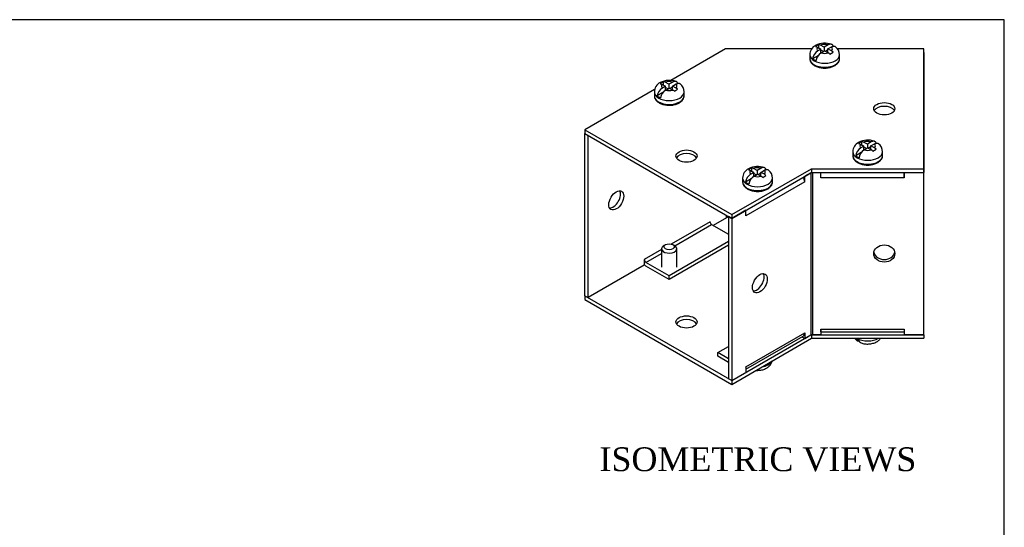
# Model space of a CAD drawing. Header units: inches. Extents: x 0.1 to 47.9, y -0.3 to 31.9.
# Tile 7 of 7: x 35.5 to 47.9, y 25.5 to 31.9. Entities that reach past the tile are written whole.
import ezdxf
from ezdxf.enums import TextEntityAlignment as Align

# ---------------------------------------------------------------- set-up
doc = ezdxf.new("R2010")
doc.units = ezdxf.units.IN
doc.header["$MEASUREMENT"] = 0
for name, color, linetype in [('COM55573-1', 7, 'Continuous'), ('COM55574-1', 7, 'Continuous'), ('COM55575-1', 7, 'Continuous'), ('Default', 7, 'Continuous'), ('SCS19491', 7, 'Continuous')]:
    doc.layers.add(name, color=color, linetype=linetype)
doc.styles.add('SEACAD_Times_New_Roman', font='times.ttf')

# ---------------------------------------------------------------- blocks, each defined once
blk = doc.blocks.new('SE6')
at = {"layer": 'COM55573-1', "color": 7, "linetype": 'Continuous'}
for p, q in [((44.392, 31.538), (43.703, 31.141)), ((45.479, 31.538), (44.392, 31.538)), ((46.892, 31.538), (45.804, 31.538)), ((46.892, 30.029), (46.892, 31.538)), ((43.5, 31.024), (42.624, 30.518)), ((42.624, 30.518), (44.472, 29.451)), ((42.624, 30.518), (42.624, 30.471)), ((42.624, 30.471), (44.472, 29.404)), ((44.472, 29.451), (45.474, 30.029)), ((45.474, 30.029), (46.892, 30.029)), ((45.474, 30.029), (45.474, 29.983)), ((46.892, 30.029), (46.892, 29.983)), ((44.472, 29.404), (45.474, 29.983)), ((45.474, 29.983), (46.892, 29.983)), ((44.472, 29.451), (44.472, 29.404)), ((42.624, 28.43), (44.472, 27.363)), ((42.624, 28.43), (42.624, 28.383)), ((42.624, 28.383), (44.472, 27.316)), ((44.472, 27.363), (45.466, 27.937)), ((44.472, 27.316), (45.474, 27.895)), ((45.474, 27.94), (45.474, 27.895)), ((45.474, 27.895), (46.892, 27.895)), ((45.483, 27.941), (46.892, 27.941)), ((46.892, 27.941), (46.892, 27.942)), ((46.892, 27.941), (46.892, 27.895)), ((44.472, 27.363), (44.472, 27.316))]:
    blk.add_line(p, q, dxfattribs=at)
for centre in [(46.392, 30.784), (43.902, 30.188), (43.902, 28.101)]:
    blk.add_ellipse(centre, major_axis=(0.133, 0), ratio=0.57735, dxfattribs=at)
for centre in [(46.392, 30.737), (43.902, 30.142), (43.902, 28.054)]:
    blk.add_ellipse(centre, major_axis=(0.133, 0), ratio=0.57735, start_param=0.307887, end_param=2.833706, dxfattribs=at)
at = {"layer": 'COM55574-1', "color": 7, "linetype": 'Continuous'}
for p, q in [((46.892, 30.016), (46.892, 30.016)), ((46.892, 29.983), (46.892, 30.016)), ((45.466, 29.978), (45.39, 29.934)), ((45.39, 29.864), (45.39, 29.934)), ((45.466, 29.978), (45.466, 27.937)), ((45.487, 29.983), (45.487, 27.942)), ((45.594, 29.913), (45.594, 29.983)), ((45.594, 29.913), (45.595, 29.913)), ((45.595, 29.913), (45.595, 29.983)), ((46.642, 29.913), (45.595, 29.913)), ((46.642, 29.913), (46.642, 29.983)), ((46.642, 29.983), (46.642, 29.913)), ((46.642, 29.913), (46.642, 29.913)), ((46.892, 27.942), (46.892, 29.983)), ((46.892, 29.983), (46.892, 29.983)), ((45.39, 29.864), (44.649, 29.436)), ((45.39, 29.864), (45.39, 29.864)), ((45.39, 29.864), (45.39, 29.864)), ((44.649, 29.506), (44.472, 29.404)), ((44.649, 29.436), (44.649, 29.506)), ((44.432, 29.427), (44.432, 27.386)), ((44.472, 29.404), (44.432, 29.427)), ((44.472, 29.404), (44.472, 27.363)), ((44.649, 29.436), (44.649, 29.436)), ((44.649, 29.436), (44.649, 29.436)), ((44.649, 27.535), (45.39, 27.963)), ((44.649, 27.506), (45.372, 27.923)), ((45.354, 27.913), (45.39, 27.893)), ((45.39, 27.963), (45.39, 27.963)), ((45.39, 27.963), (45.39, 27.893)), ((45.39, 27.893), (45.466, 27.937)), ((45.487, 27.942), (45.594, 27.942)), ((45.594, 28.012), (45.594, 27.942)), ((45.595, 28.012), (45.594, 28.012)), ((45.595, 27.975), (45.595, 28.012)), ((45.595, 28.012), (46.642, 28.012)), ((45.595, 27.975), (46.642, 27.975)), ((46.642, 28.012), (46.642, 28.012)), ((46.642, 28.012), (46.642, 27.942)), ((46.642, 28.012), (46.642, 27.975)), ((46.642, 27.942), (46.892, 27.942)), ((44.295, 27.716), (44.432, 27.794)), ((44.295, 27.669), (44.295, 27.716)), ((44.432, 27.637), (44.295, 27.716)), ((44.432, 27.59), (44.295, 27.669)), ((44.649, 27.535), (44.649, 27.465)), ((44.649, 27.535), (44.649, 27.535)), ((44.472, 27.363), (44.649, 27.465)), ((44.472, 27.363), (44.432, 27.386))]:
    blk.add_line(p, q, dxfattribs=at)
for centre, major_axis, ratio, start_param, end_param in [((45.329, 29.899), (-0.043, 0.0745), 0.57735, 3.926991, 4.712389), ((45.487, 29.966), (-0.029, 0), 0.57735, 4.821907, 5.497787), ((44.588, 29.471), (0.043, -0.0745), 0.57735, 0.785398, 0.828194), ((46.392, 28.995), (-0.133, 0), 0.816497, 0.152109, 2.989484), ((44.785, 28.611), (-0.067, -0.115), 0.57735, 0.307887, 2.833706), ((45.329, 27.998), (-0.043, 0.0745), 0.57735, 3.141593, 3.926991), ((45.487, 27.925), (-0.029, 0), 0.57735, 4.712389, 5.497787), ((44.588, 27.57), (-0.043, 0.0745), 0.57735, 3.884195, 3.926991)]:
    blk.add_ellipse(centre, major_axis=major_axis, ratio=ratio, start_param=start_param, end_param=end_param, dxfattribs=at)
for centre, major_axis, ratio in [((46.392, 28.962), (-0.133, 0), 0.816497), ((44.826, 28.588), (-0.066, -0.115), 0.57735)]:
    blk.add_ellipse(centre, major_axis=major_axis, ratio=ratio, dxfattribs=at)
at = {"layer": 'COM55575-1', "color": 7, "linetype": 'Continuous'}
for p, q in [((46.892, 31.492), (46.892, 31.459)), ((46.892, 31.492), (46.892, 31.492)), ((46.892, 31.459), (46.892, 30.016)), ((46.892, 31.459), (46.892, 31.459)), ((42.624, 30.471), (42.664, 30.448)), ((42.624, 28.43), (42.624, 30.471)), ((42.664, 28.407), (42.664, 30.448)), ((44.407, 29.413), (44.238, 29.315)), ((44.407, 29.413), (44.407, 29.442)), ((44.427, 29.418), (44.427, 29.43)), ((44.432, 29.418), (44.427, 29.418)), ((44.198, 29.362), (43.711, 29.081)), ((43.755, 29.059), (44.218, 29.327)), ((44.198, 29.362), (44.198, 29.361)), ((44.198, 29.362), (44.198, 29.362)), ((44.218, 29.327), (44.432, 29.204)), ((43.589, 29.011), (43.371, 28.885)), ((44.432, 29.112), (43.684, 28.681)), ((44.432, 29.066), (43.684, 28.634)), ((43.371, 28.885), (43.371, 28.885)), ((43.371, 28.885), (43.371, 28.815)), ((43.392, 28.85), (43.589, 28.964)), ((43.371, 28.815), (42.664, 28.407)), ((43.684, 28.681), (43.392, 28.85)), ((43.684, 28.634), (43.392, 28.803)), ((43.684, 28.634), (43.684, 28.681)), ((42.624, 28.43), (42.664, 28.407))]:
    blk.add_line(p, q, dxfattribs=at)
blk.add_ellipse((43.018, 29.631), major_axis=(-0.067, -0.115), ratio=0.57735, dxfattribs=at)
for centre, major_axis, start_param, end_param in [((42.977, 29.655), (0.067, 0.115), 3.44948, 5.975298), ((44.427, 29.401), (-0.029, 0), 4.712389, 5.497787), ((44.218, 29.351), (0.0145, -0.0251), 3.926991, 5.497787), ((43.392, 28.873), (-0.0145, 0.0251), 0.785398, 2.356194), ((43.392, 28.873), (-0.043, 0.0745), 2.011271, 2.356194)]:
    blk.add_ellipse(centre, major_axis=major_axis, ratio=0.57735, start_param=start_param, end_param=end_param, dxfattribs=at)
at = {"layer": 'SCS19491', "color": 7, "linetype": 'Continuous'}
for p, q in [((45.568, 31.592), (45.527, 31.566)), ((45.527, 31.566), (45.551, 31.558)), ((45.551, 31.558), (45.595, 31.535)), ((45.595, 31.535), (45.555, 31.511)), ((45.568, 31.549), (45.568, 31.592)), ((45.637, 31.559), (45.59, 31.585)), ((45.595, 31.485), (45.595, 31.535)), ((45.626, 31.504), (45.595, 31.52)), ((45.597, 31.487), (45.639, 31.511)), ((45.686, 31.587), (45.637, 31.559)), ((45.637, 31.559), (45.637, 31.51)), ((45.639, 31.511), (45.685, 31.487)), ((45.681, 31.523), (45.65, 31.505)), ((45.681, 31.536), (45.728, 31.563)), ((45.728, 31.511), (45.681, 31.536)), ((45.681, 31.488), (45.681, 31.536)), ((45.706, 31.471), (45.747, 31.497)), ((45.747, 31.497), (45.728, 31.511)), ((45.454, 31.463), (45.454, 31.414)), ((45.562, 31.454), (45.49, 31.413)), ((45.829, 31.414), (45.829, 31.463)), ((43.611, 31.124), (43.57, 31.098)), ((43.611, 31.081), (43.611, 31.124)), ((43.68, 31.091), (43.632, 31.117)), ((43.729, 31.119), (43.68, 31.091)), ((43.497, 30.995), (43.497, 30.946)), ((43.57, 31.098), (43.594, 31.09)), ((43.594, 31.09), (43.638, 31.066)), ((43.638, 31.066), (43.598, 31.043)), ((43.638, 31.017), (43.638, 31.066)), ((43.669, 31.036), (43.638, 31.052)), ((43.64, 31.019), (43.682, 31.043)), ((43.68, 31.091), (43.68, 31.042)), ((43.682, 31.043), (43.728, 31.018)), ((43.724, 31.055), (43.693, 31.037)), ((43.724, 31.067), (43.771, 31.095)), ((43.771, 31.043), (43.724, 31.067)), ((43.724, 31.02), (43.724, 31.067)), ((43.749, 31.003), (43.79, 31.029)), ((43.79, 31.029), (43.771, 31.043)), ((43.872, 30.946), (43.872, 30.995)), ((43.605, 30.986), (43.533, 30.945)), ((46.11, 30.372), (46.069, 30.346)), ((46.11, 30.328), (46.11, 30.372)), ((46.069, 30.346), (46.092, 30.337)), ((46.092, 30.337), (46.136, 30.314)), ((46.136, 30.314), (46.096, 30.291)), ((46.179, 30.339), (46.131, 30.364)), ((46.136, 30.265), (46.136, 30.314)), ((46.168, 30.283), (46.136, 30.3)), ((46.139, 30.266), (46.18, 30.29)), ((46.227, 30.367), (46.179, 30.339)), ((46.179, 30.339), (46.179, 30.29)), ((46.18, 30.29), (46.226, 30.266)), ((46.223, 30.303), (46.191, 30.285)), ((46.223, 30.315), (46.27, 30.342)), ((46.269, 30.29), (46.223, 30.315)), ((46.223, 30.268), (46.223, 30.315)), ((46.248, 30.251), (46.289, 30.277)), ((46.289, 30.277), (46.269, 30.29)), ((45.995, 30.243), (45.995, 30.194)), ((46.103, 30.234), (46.032, 30.192)), ((46.37, 30.194), (46.37, 30.243)), ((44.723, 30.04), (44.682, 30.014)), ((44.682, 30.014), (44.706, 30.006)), ((44.706, 30.006), (44.75, 29.982)), ((44.723, 29.997), (44.723, 30.04)), ((44.792, 30.007), (44.744, 30.032)), ((44.841, 30.035), (44.792, 30.007)), ((44.792, 30.007), (44.792, 29.958)), ((44.836, 29.983), (44.883, 30.011)), ((44.609, 29.911), (44.609, 29.862)), ((44.717, 29.902), (44.645, 29.861)), ((44.75, 29.982), (44.71, 29.959)), ((44.75, 29.933), (44.75, 29.982)), ((44.781, 29.952), (44.75, 29.968)), ((44.752, 29.935), (44.794, 29.959)), ((44.794, 29.959), (44.84, 29.934)), ((44.836, 29.971), (44.805, 29.953)), ((44.883, 29.959), (44.836, 29.983)), ((44.836, 29.936), (44.836, 29.983)), ((44.861, 29.919), (44.902, 29.945)), ((44.902, 29.945), (44.883, 29.959)), ((44.984, 29.862), (44.984, 29.911)), ((43.589, 29.022), (43.589, 28.792)), ((43.638, 29.073), (43.617, 29.061)), ((43.752, 29.061), (43.73, 29.073)), ((43.779, 28.792), (43.779, 29.022))]:
    blk.add_line(p, q, dxfattribs=at)
for centre, radius, start, end in [((45.59, 31.461), 0.136, 117.4543, 178.8926), ((45.632, 31.39), 0.144, 122.6431, 170.9725), ((45.642, 31.367), 0.242, 69.1284, 118.0944), ((45.675, 31.366), 0.144, 122.6435, 170.9722), ((45.555, 31.522), 0.0717, 61.1579, 79.3273), ((45.699, 31.462), 0.13, 0.6305, 51.6646), ((45.631, 31.386), 0.114, 48.339, 61.6041), ((43.685, 30.899), 0.242, 69.1284, 118.0944), ((43.598, 31.054), 0.0717, 61.1579, 79.3273), ((43.633, 30.993), 0.136, 117.4543, 178.8926), ((43.675, 30.922), 0.144, 122.6431, 170.9725), ((43.718, 30.898), 0.144, 122.6435, 170.9722), ((43.674, 30.918), 0.114, 48.339, 61.6041), ((43.742, 30.994), 0.13, 0.6305, 51.6646), ((46.183, 30.147), 0.242, 69.1284, 118.0944), ((46.096, 30.301), 0.0717, 61.1579, 79.3273), ((46.132, 30.24), 0.136, 117.4543, 178.8926), ((46.174, 30.17), 0.144, 122.6431, 170.9725), ((46.216, 30.145), 0.144, 122.6435, 170.9722), ((46.172, 30.166), 0.114, 48.339, 61.6041), ((46.24, 30.242), 0.13, 0.6305, 51.6646), ((44.745, 29.909), 0.136, 117.4543, 178.8926), ((44.797, 29.815), 0.242, 69.1284, 118.0944), ((44.71, 29.97), 0.0717, 61.1579, 79.3273), ((44.854, 29.91), 0.13, 0.6305, 51.6646), ((44.787, 29.838), 0.144, 122.6431, 170.9725), ((44.83, 29.814), 0.144, 122.6435, 170.9722), ((44.786, 29.834), 0.114, 48.339, 61.6041), ((46.125, 27.97), 0.129, 215.969, 231.884)]:
    blk.add_arc(centre, radius, start, end, dxfattribs=at)
for centre, major_axis, start_param, end_param in [((45.642, 31.537), (0.0975, 0), 2.760151, 3.614224), ((45.642, 31.537), (0.0975, 0), 1.098165, 2.133766), ((45.642, 31.537), (-0.0975, 0), 1.098165, 2.03117), ((45.642, 31.537), (-0.0975, 0), 2.657556, 3.614224), ((45.642, 31.463), (0.187, 0), 3.142216, 6.283185), ((45.642, 31.414), (-0.187, 0), 0, 3.141593), ((45.642, 31.476), (-0.186, 0), 0.623612, 0.947184), ((45.642, 31.463), (0.187, 0), 0, 0.001983), ((45.642, 31.414), (-0.187, 0), 3.141593, 3.152216), ((43.684, 31.069), (0.0975, 0), 1.098165, 2.133766), ((43.684, 30.995), (0.187, 0), 3.142216, 6.283185), ((43.684, 31.069), (0.0975, 0), 2.760151, 3.614224), ((43.684, 31.069), (-0.0975, 0), 1.098165, 2.03117), ((43.684, 31.069), (-0.0975, 0), 2.657556, 3.614224), ((43.684, 30.995), (0.187, 0), 0, 0.001983), ((43.684, 30.946), (-0.187, 0), 0, 3.141593), ((43.684, 31.008), (-0.186, 0), 0.623612, 0.947184), ((43.684, 30.946), (-0.187, 0), 3.141593, 3.152216), ((46.183, 30.316), (0.0975, 0), 1.098165, 2.133766), ((46.183, 30.316), (0.0975, 0), 2.760151, 3.614224), ((46.183, 30.316), (-0.0975, 0), 1.098165, 2.03117), ((46.183, 30.316), (-0.0975, 0), 2.657556, 3.614224), ((46.183, 30.243), (0.187, 0), 3.142216, 6.283185), ((46.183, 30.194), (-0.187, 0), 0, 3.141593), ((46.183, 30.255), (-0.186, 0), 0.623612, 0.947184), ((46.183, 30.243), (0.187, 0), 0, 0.001983), ((46.183, 30.194), (-0.187, 0), 3.141593, 3.152216), ((44.796, 29.985), (0.0975, 0), 2.760151, 3.614224), ((44.796, 29.985), (0.0975, 0), 1.098165, 2.133766), ((44.796, 29.985), (-0.0975, 0), 2.657556, 3.614224), ((44.796, 29.911), (0.187, 0), 3.142216, 6.283185), ((44.796, 29.985), (-0.0975, 0), 1.098165, 2.03117), ((44.796, 29.911), (0.187, 0), 0, 0.001983), ((44.796, 29.862), (-0.187, 0), 0, 3.141593), ((44.796, 29.924), (-0.186, 0), 0.623612, 0.947184), ((44.796, 29.862), (-0.187, 0), 3.141593, 3.152216), ((43.684, 29.022), (-0.095, 0), 5.497787, 6.283185), ((43.684, 29.022), (-0.095, 0), 0, 3.926991), ((46.183, 27.958), (-0.186, 0), 0.623612, 0.947184), ((46.183, 27.97), (-0.187, 0), 0.764565, 2.377028), ((44.796, 27.638), (-0.187, 0), 1.86126, 2.851129)]:
    blk.add_ellipse(centre, major_axis=major_axis, ratio=0.57735, start_param=start_param, end_param=end_param, dxfattribs=at)
blk.add_ellipse((43.684, 29.047), major_axis=(0.065, 0), ratio=0.57735, dxfattribs=at)
for points, knots in [([(45.749, 31.57), (45.748, 31.571), (45.748, 31.573), (45.746, 31.577), (45.745, 31.58), (45.741, 31.586), (45.738, 31.588), (45.734, 31.592), (45.731, 31.593), (45.725, 31.595), (45.722, 31.596), (45.715, 31.596), (45.712, 31.596), (45.705, 31.595), (45.701, 31.594), (45.693, 31.591), (45.69, 31.589), (45.686, 31.587)], [0.0718773, 0.0718773, 0.0718773, 0.0718773, 0.125, 0.125, 0.25, 0.25, 0.375, 0.375, 0.5, 0.5, 0.625, 0.625, 0.75, 0.75, 0.875, 0.875, 1, 1, 1, 1]), ([(45.728, 31.563), (45.732, 31.565), (45.736, 31.567), (45.743, 31.569), (45.747, 31.571), (45.754, 31.572), (45.758, 31.572), (45.764, 31.572), (45.767, 31.571), (45.773, 31.569), (45.776, 31.567), (45.779, 31.565), (45.779, 31.565), (45.779, 31.565)], [0, 0, 0, 0, 0.125, 0.125, 0.25, 0.25, 0.375, 0.375, 0.5, 0.5, 0.625, 0.625, 0.6404795, 0.6404795, 0.6404795, 0.6404795]), ([(45.454, 31.414), (45.454, 31.411), (45.454, 31.404), (45.457, 31.39), (45.464, 31.375), (45.473, 31.36), (45.486, 31.347), (45.501, 31.334), (45.519, 31.323), (45.54, 31.314), (45.562, 31.306), (45.585, 31.301), (45.61, 31.297), (45.635, 31.295), (45.66, 31.296), (45.685, 31.298), (45.709, 31.303), (45.732, 31.31), (45.752, 31.318), (45.763, 31.323), (45.769, 31.326)], [0, 0, 0, 0, 0.025301, 0.078619, 0.132014, 0.186488, 0.242621, 0.300405, 0.359342, 0.418801, 0.478263, 0.537564, 0.596699, 0.655722, 0.714716, 0.773763, 0.832937, 0.892335, 0.952048, 1, 1, 1, 1]), ([(45.769, 31.326), (45.773, 31.329), (45.781, 31.334), (45.796, 31.345), (45.809, 31.359), (45.82, 31.375), (45.826, 31.392), (45.829, 31.406), (45.829, 31.413), (45.829, 31.416)], [0, 0, 0, 0, 0.092299, 0.265531, 0.438548, 0.608648, 0.773514, 0.932448, 1, 1, 1, 1]), ([(43.792, 31.102), (43.791, 31.103), (43.791, 31.105), (43.789, 31.109), (43.787, 31.112), (43.784, 31.118), (43.781, 31.12), (43.776, 31.124), (43.774, 31.125), (43.768, 31.127), (43.765, 31.128), (43.758, 31.128), (43.755, 31.128), (43.748, 31.127), (43.744, 31.126), (43.736, 31.123), (43.733, 31.121), (43.729, 31.119)], [0.0718773, 0.0718773, 0.0718773, 0.0718773, 0.125, 0.125, 0.25, 0.25, 0.375, 0.375, 0.5, 0.5, 0.625, 0.625, 0.75, 0.75, 0.875, 0.875, 1, 1, 1, 1]), ([(43.771, 31.095), (43.775, 31.097), (43.779, 31.099), (43.786, 31.101), (43.79, 31.102), (43.797, 31.104), (43.801, 31.104), (43.807, 31.104), (43.81, 31.103), (43.816, 31.101), (43.819, 31.099), (43.822, 31.097), (43.822, 31.097), (43.822, 31.097)], [0, 0, 0, 0, 0.125, 0.125, 0.25, 0.25, 0.375, 0.375, 0.5, 0.5, 0.625, 0.625, 0.6404795, 0.6404795, 0.6404795, 0.6404795]), ([(43.497, 30.946), (43.497, 30.943), (43.497, 30.936), (43.5, 30.922), (43.507, 30.907), (43.516, 30.892), (43.529, 30.879), (43.544, 30.866), (43.562, 30.855), (43.582, 30.846), (43.605, 30.838), (43.628, 30.833), (43.653, 30.829), (43.678, 30.827), (43.703, 30.828), (43.728, 30.83), (43.752, 30.835), (43.775, 30.841), (43.795, 30.85), (43.806, 30.855), (43.812, 30.858)], [0, 0, 0, 0, 0.025301, 0.078619, 0.132014, 0.186488, 0.242621, 0.300405, 0.359342, 0.418801, 0.478263, 0.537564, 0.596699, 0.655722, 0.714716, 0.773763, 0.832937, 0.892335, 0.952048, 1, 1, 1, 1]), ([(43.812, 30.858), (43.816, 30.861), (43.824, 30.866), (43.839, 30.877), (43.852, 30.891), (43.863, 30.907), (43.869, 30.924), (43.872, 30.938), (43.872, 30.945), (43.872, 30.948)], [0, 0, 0, 0, 0.092299, 0.265531, 0.438548, 0.608648, 0.773514, 0.932448, 1, 1, 1, 1]), ([(46.29, 30.349), (46.29, 30.351), (46.289, 30.352), (46.287, 30.357), (46.286, 30.36), (46.282, 30.365), (46.28, 30.367), (46.275, 30.371), (46.272, 30.373), (46.266, 30.375), (46.263, 30.376), (46.257, 30.376), (46.253, 30.376), (46.246, 30.374), (46.242, 30.373), (46.235, 30.371), (46.231, 30.369), (46.227, 30.367)], [0.0718773, 0.0718773, 0.0718773, 0.0718773, 0.125, 0.125, 0.25, 0.25, 0.375, 0.375, 0.5, 0.5, 0.625, 0.625, 0.75, 0.75, 0.875, 0.875, 1, 1, 1, 1]), ([(46.27, 30.342), (46.274, 30.344), (46.277, 30.346), (46.285, 30.349), (46.288, 30.35), (46.296, 30.351), (46.299, 30.351), (46.306, 30.351), (46.309, 30.35), (46.315, 30.348), (46.317, 30.347), (46.32, 30.345), (46.32, 30.344), (46.321, 30.344)], [0, 0, 0, 0, 0.125, 0.125, 0.25, 0.25, 0.375, 0.375, 0.5, 0.5, 0.625, 0.625, 0.6404795, 0.6404795, 0.6404795, 0.6404795]), ([(45.996, 30.194), (45.996, 30.191), (45.996, 30.183), (45.999, 30.17), (46.005, 30.154), (46.015, 30.14), (46.027, 30.126), (46.043, 30.114), (46.061, 30.103), (46.081, 30.093), (46.103, 30.086), (46.127, 30.08), (46.151, 30.076), (46.176, 30.075), (46.201, 30.075), (46.226, 30.078), (46.25, 30.082), (46.273, 30.089), (46.294, 30.097), (46.305, 30.103), (46.31, 30.106)], [0, 0, 0, 0, 0.025301, 0.078619, 0.132014, 0.186488, 0.242621, 0.300405, 0.359342, 0.418801, 0.478263, 0.537564, 0.596699, 0.655722, 0.714716, 0.773763, 0.832937, 0.892335, 0.952048, 1, 1, 1, 1]), ([(46.31, 30.106), (46.314, 30.108), (46.323, 30.114), (46.337, 30.125), (46.351, 30.139), (46.361, 30.155), (46.368, 30.171), (46.371, 30.185), (46.37, 30.193), (46.37, 30.195)], [0, 0, 0, 0, 0.092299, 0.265531, 0.438548, 0.608648, 0.773514, 0.932448, 1, 1, 1, 1]), ([(44.904, 30.017), (44.903, 30.019), (44.903, 30.02), (44.901, 30.025), (44.899, 30.028), (44.896, 30.034), (44.893, 30.036), (44.888, 30.04), (44.886, 30.041), (44.88, 30.043), (44.877, 30.044), (44.87, 30.044), (44.867, 30.044), (44.86, 30.043), (44.856, 30.042), (44.848, 30.039), (44.845, 30.037), (44.841, 30.035)], [0.0718773, 0.0718773, 0.0718773, 0.0718773, 0.125, 0.125, 0.25, 0.25, 0.375, 0.375, 0.5, 0.5, 0.625, 0.625, 0.75, 0.75, 0.875, 0.875, 1, 1, 1, 1]), ([(44.883, 30.011), (44.887, 30.013), (44.891, 30.015), (44.898, 30.017), (44.902, 30.018), (44.909, 30.02), (44.913, 30.02), (44.919, 30.019), (44.922, 30.019), (44.928, 30.017), (44.931, 30.015), (44.934, 30.013), (44.934, 30.013), (44.934, 30.013)], [0, 0, 0, 0, 0.125, 0.125, 0.25, 0.25, 0.375, 0.375, 0.5, 0.5, 0.625, 0.625, 0.6404795, 0.6404795, 0.6404795, 0.6404795]), ([(44.609, 29.862), (44.609, 29.859), (44.609, 29.852), (44.612, 29.838), (44.619, 29.823), (44.628, 29.808), (44.641, 29.795), (44.656, 29.782), (44.674, 29.771), (44.694, 29.762), (44.717, 29.754), (44.74, 29.749), (44.765, 29.745), (44.79, 29.743), (44.815, 29.744), (44.84, 29.746), (44.864, 29.751), (44.887, 29.757), (44.907, 29.766), (44.918, 29.771), (44.924, 29.774)], [0, 0, 0, 0, 0.025301, 0.078619, 0.132014, 0.186488, 0.242621, 0.300405, 0.359342, 0.418801, 0.478263, 0.537564, 0.596699, 0.655722, 0.714716, 0.773763, 0.832937, 0.892335, 0.952048, 1, 1, 1, 1]), ([(44.924, 29.774), (44.928, 29.777), (44.936, 29.782), (44.951, 29.793), (44.964, 29.807), (44.975, 29.823), (44.981, 29.84), (44.984, 29.854), (44.984, 29.861), (44.984, 29.864)], [0, 0, 0, 0, 0.092299, 0.265531, 0.438548, 0.608648, 0.773514, 0.932448, 1, 1, 1, 1]), ([(46.032, 27.895), (46.032, 27.891), (46.033, 27.887), (46.036, 27.88), (46.038, 27.877), (46.041, 27.872), (46.044, 27.87), (46.049, 27.866), (46.051, 27.865), (46.057, 27.862), (46.06, 27.862), (46.067, 27.861), (46.07, 27.862), (46.075, 27.862), (46.076, 27.862), (46.076, 27.863)], [0, 0, 0, 0, 0.125, 0.125, 0.25, 0.25, 0.375, 0.375, 0.5, 0.5, 0.625, 0.625, 0.75, 0.75, 0.7800931, 0.7800931, 0.7800931, 0.7800931]), ([(46.096, 27.839), (46.098, 27.839), (46.106, 27.835), (46.124, 27.83), (46.148, 27.825), (46.173, 27.823), (46.198, 27.824), (46.224, 27.826), (46.249, 27.832), (46.273, 27.84), (46.295, 27.85), (46.314, 27.863), (46.331, 27.877), (46.34, 27.888), (46.345, 27.894), (46.345, 27.895)], [0, 0, 0, 0, 0.0122076, 0.0805786, 0.1492712, 0.2179028, 0.2866243, 0.3558431, 0.4259468, 0.497458, 0.5706452, 0.6355613, 0.6981371, 0.7583888, 0.7652842, 0.7652842, 0.7652842, 0.7652842]), ([(46.096, 27.839), (46.093, 27.84), (46.091, 27.842), (46.086, 27.845), (46.084, 27.848), (46.08, 27.853), (46.078, 27.856), (46.076, 27.863), (46.075, 27.866), (46.074, 27.87)], [0.507893, 0.507893, 0.507893, 0.507893, 0.625, 0.625, 0.75, 0.75, 0.875, 0.875, 1, 1, 1, 1]), ([(44.778, 27.493), (44.781, 27.492), (44.792, 27.492), (44.812, 27.492), (44.837, 27.495), (44.862, 27.5), (44.886, 27.508), (44.908, 27.519), (44.928, 27.531), (44.944, 27.545), (44.958, 27.561), (44.969, 27.578), (44.976, 27.594), (44.979, 27.605), (44.981, 27.61)], [0.1944961, 0.1944961, 0.1944961, 0.1944961, 0.2179028, 0.2866243, 0.3558431, 0.4259468, 0.497458, 0.5706452, 0.6355613, 0.6981371, 0.7583888, 0.8167877, 0.8738887, 0.9156202, 0.9156202, 0.9156202, 0.9156202])]:
    blk.add_open_spline(points, degree=3, knots=knots, dxfattribs=at)
blk = doc.blocks.new('BORDER')
at = {"layer": 'Default', "color": 7, "linetype": 'Continuous'}
for p, q in [((0, 27.86), (-41.86, 27.86)), ((0, 0), (0, 27.86))]:
    blk.add_line(p, q, dxfattribs=at)

msp = doc.modelspace()

# ---------------------------------------------------------------- block references
at = {"layer": 'Default', "color": 7, "xscale": 1.142, "yscale": 1.142, "zscale": 1.142}
msp.add_blockref('BORDER', (47.903, 0.088), dxfattribs=at)
at = {"layer": 'Default'}
msp.add_blockref('SE6', (0, 0), dxfattribs=at)

# ---------------------------------------------------------------- texts
at = {"layer": 'Default', "color": 7, "linetype": 'Continuous', "style": 'SEACAD_Times_New_Roman'}
msp.add_text('ISOMETRIC VIEWS', height=0.3, dxfattribs=at).set_placement((42.806, 26.524), align=Align.TOP_LEFT)

doc.saveas('drawing.dxf')
